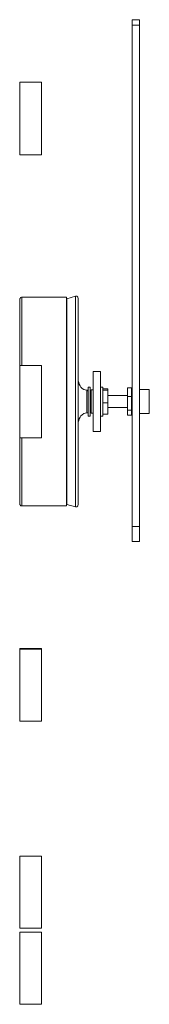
# Model space of a CAD drawing. Header units: inches. Extents: x 41 to 157, y -180 to -113.
# Tile 3 of 5: x 149.8 to 155.51, y -180.29 to -136.86. Entities that reach past the tile are written whole.
import ezdxf

# ---------------------------------------------------------------- set-up
doc = ezdxf.new("R2010")
doc.units = ezdxf.units.IN
doc.header["$MEASUREMENT"] = 0
doc.layers.add('Capa 1', color=7, linetype='Continuous')

msp = doc.modelspace()

# ---------------------------------------------------------------- linework, layer by layer
at = {"layer": 'Capa 1', "color": 250, "lineweight": 5}
for points in [[(154.762, -136.86), (154.762, -136.877), (154.762, -136.897), (154.762, -136.935), (154.762, -136.99), (154.762, -137.047), (154.762, -137.103)], [(155.081, -136.86), (154.762, -136.86)], [(154.762, -159.222), (154.762, -137.103)], [(155.081, -137.103), (154.762, -137.103)], [(155.081, -136.86), (155.081, -136.877), (155.081, -136.897), (155.081, -136.935), (155.081, -136.99), (155.081, -137.047), (155.081, -137.103)], [(155.081, -159.222), (155.081, -137.103)], [(149.796, -142.596), (149.796, -142.464), (149.796, -142.296), (149.796, -142.107), (149.796, -141.883), (149.796, -141.658), (149.796, -141.414), (149.796, -141.17), (149.796, -140.927), (149.796, -140.701), (149.796, -140.477), (149.796, -140.272), (149.796, -140.083), (149.796, -139.934), (149.796, -139.803), (149.796, -139.709), (149.796, -139.653), (149.796, -139.633), (149.796, -139.614)], [(149.796, -139.614), (149.796, -139.614)], [(150.752, -139.614), (149.796, -139.614)], [(150.752, -139.614), (149.796, -139.614)], [(150.752, -142.596), (150.752, -142.464), (150.752, -142.296), (150.752, -142.107), (150.752, -141.883), (150.752, -141.658), (150.752, -141.414), (150.752, -141.17), (150.752, -140.927), (150.752, -140.701), (150.752, -140.477), (150.752, -140.272), (150.752, -140.083), (150.752, -139.934), (150.752, -139.803), (150.752, -139.709), (150.752, -139.653), (150.752, -139.633), (150.752, -139.614)], [(150.752, -139.614), (150.752, -139.614)], [(149.796, -142.82), (149.796, -142.801), (149.796, -142.783), (149.796, -142.707), (149.796, -142.596)], [(149.796, -142.82), (150.752, -142.82)], [(150.752, -142.82), (150.752, -142.801), (150.752, -142.783), (150.752, -142.707), (150.752, -142.596)], [(149.889, -149.1), (149.869, -149.1), (149.851, -149.119), (149.833, -149.119), (149.815, -149.137), (149.815, -149.156), (149.796, -149.175), (149.796, -149.193), (149.796, -149.212)], [(149.796, -152.119), (149.796, -151.761), (149.796, -151.406), (149.796, -151.068), (149.796, -150.749), (149.796, -150.449), (149.796, -150.169), (149.796, -149.944), (149.796, -149.737), (149.796, -149.55), (149.796, -149.418), (149.796, -149.306), (149.796, -149.25), (149.796, -149.212)], [(149.889, -152.119), (149.889, -152.099), (149.889, -151.724), (149.889, -151.35), (149.889, -150.994), (149.889, -150.674), (149.889, -150.375), (149.889, -150.093), (149.889, -149.85), (149.889, -149.644), (149.889, -149.455), (149.889, -149.306), (149.889, -149.212), (149.889, -149.137), (149.889, -149.1)], [(151.858, -149.1), (149.889, -149.1)], [(151.858, -158.304), (151.858, -158.304), (151.858, -158.285), (151.858, -158.209), (151.858, -158.116), (151.858, -157.985), (151.858, -157.816), (151.858, -157.611), (151.858, -157.366), (151.858, -157.085), (151.858, -156.804), (151.858, -156.466), (151.858, -156.129), (151.858, -155.754), (151.858, -155.38), (151.858, -154.985), (151.858, -154.573), (151.858, -154.161), (151.858, -153.749), (151.858, -153.317), (151.858, -152.906), (151.858, -152.492), (151.858, -152.099), (151.858, -151.724), (151.858, -151.35), (151.858, -150.994), (151.858, -150.674), (151.858, -150.375), (151.858, -150.093), (151.858, -149.85), (151.858, -149.644), (151.858, -149.455), (151.858, -149.306), (151.858, -149.212), (151.858, -149.137), (151.858, -149.1)], [(151.858, -149.119), (151.858, -149.119), (151.858, -149.1)], [(151.858, -149.119), (151.858, -149.119), (151.858, -149.156), (151.858, -149.212), (151.858, -149.326), (151.858, -149.474), (151.858, -149.644), (151.858, -149.85), (151.858, -150.093), (151.858, -150.375), (151.858, -150.674), (151.858, -151.011), (151.858, -151.35), (151.858, -151.724), (151.858, -152.099), (151.858, -152.511), (151.858, -152.906), (151.858, -153.317), (151.858, -153.749), (151.858, -154.161), (151.858, -154.573), (151.858, -154.985), (151.858, -155.38), (151.858, -155.754), (151.858, -156.129), (151.858, -156.466), (151.858, -156.786), (151.858, -157.085), (151.858, -157.347), (151.858, -157.591), (151.858, -157.797), (151.858, -157.966), (151.858, -158.097), (151.858, -158.209), (151.858, -158.266), (151.858, -158.304)], [(152.25, -149.062), (151.876, -149.175)], [(151.876, -149.175), (151.876, -149.175), (151.876, -149.231), (151.876, -149.306), (151.876, -149.438), (151.876, -149.587), (151.876, -149.774), (151.876, -149.999), (151.876, -150.244), (151.876, -150.543), (151.876, -150.842), (151.876, -151.181), (151.876, -151.536), (151.876, -151.893), (151.876, -152.286), (151.876, -152.68), (151.876, -153.092), (151.876, -153.505), (151.876, -153.917), (151.876, -154.33), (151.876, -154.722)], [(152.25, -158.341), (152.25, -158.322), (152.25, -158.266), (152.25, -158.19), (152.25, -158.059), (152.25, -157.89), (152.25, -157.703), (152.25, -157.461), (152.25, -157.217), (152.25, -156.917), (152.25, -156.617), (152.25, -156.279), (152.25, -155.922), (152.25, -155.548), (152.25, -155.154), (152.25, -154.761), (152.25, -154.349), (152.25, -153.937), (152.25, -153.524), (152.25, -153.092), (152.25, -152.698), (152.25, -152.286), (152.25, -151.893), (152.25, -151.517), (152.25, -151.161), (152.25, -150.825), (152.25, -150.506), (152.25, -150.224), (152.25, -149.962), (152.25, -149.737), (152.25, -149.531), (152.25, -149.361), (152.25, -149.231), (152.25, -149.137), (152.25, -149.081), (152.25, -149.062)], [(152.381, -149.175), (152.381, -149.137), (152.363, -149.119), (152.363, -149.1), (152.345, -149.081), (152.326, -149.062), (152.288, -149.062), (152.269, -149.062), (152.25, -149.062)], [(152.381, -149.175), (152.381, -149.175), (152.381, -149.231), (152.381, -149.306), (152.381, -149.438), (152.381, -149.587), (152.381, -149.774), (152.381, -149.999), (152.381, -150.262), (152.381, -150.543), (152.381, -150.842), (152.381, -151.181), (152.381, -151.536), (152.381, -151.893), (152.381, -152.286), (152.381, -152.68), (152.381, -153.092), (152.381, -153.505), (152.381, -153.917), (152.381, -154.33), (152.381, -154.722)], [(149.796, -155.305), (149.796, -155.286), (149.796, -155.229), (149.796, -155.136), (149.796, -155.024), (149.796, -154.855), (149.796, -154.685), (149.796, -154.479), (149.796, -154.254), (149.796, -154.011), (149.796, -153.767), (149.796, -153.524), (149.796, -153.298), (149.796, -153.055), (149.796, -152.849), (149.796, -152.661), (149.796, -152.492), (149.796, -152.343), (149.796, -152.23), (149.796, -152.155), (149.796, -152.119)], [(150.752, -152.119), (149.796, -152.119)], [(150.752, -155.305), (150.752, -155.286), (150.752, -155.229), (150.752, -155.136), (150.752, -155.024), (150.752, -154.855), (150.752, -154.685), (150.752, -154.479), (150.752, -154.254), (150.752, -154.011), (150.752, -153.767), (150.752, -153.524), (150.752, -153.298), (150.752, -153.055), (150.752, -152.849), (150.752, -152.661), (150.752, -152.492), (150.752, -152.343), (150.752, -152.23), (150.752, -152.155), (150.752, -152.119)], [(153.038, -152.38), (153.038, -152.399), (153.038, -152.455), (153.038, -152.549), (153.038, -152.68), (153.038, -152.849), (153.038, -153.036), (153.038, -153.242), (153.038, -153.467), (153.038, -153.711), (153.038, -153.937), (153.038, -154.161), (153.038, -154.367), (153.038, -154.556), (153.038, -154.722), (153.038, -154.855), (153.038, -154.949), (153.038, -155.004), (153.038, -155.024)], [(153.357, -152.38), (153.038, -152.38)], [(153.357, -152.38), (153.357, -152.399), (153.357, -152.455), (153.357, -152.549), (153.357, -152.68), (153.357, -152.849), (153.357, -153.036), (153.357, -153.242), (153.357, -153.467), (153.357, -153.711), (153.357, -153.937), (153.357, -154.161), (153.357, -154.367), (153.357, -154.556), (153.357, -154.722), (153.357, -154.855), (153.357, -154.949), (153.357, -155.004), (153.357, -155.024)], [(152.756, -153.205), (152.682, -153.187), (152.626, -153.168), (152.55, -153.131), (152.494, -153.073), (152.457, -153.017), (152.42, -152.942), (152.401, -152.867), (152.381, -152.792)], [(152.756, -153.824), (152.756, -153.673), (152.756, -153.542), (152.756, -153.411), (152.756, -153.317), (152.756, -153.242), (152.756, -153.205)], [(152.813, -153.261), (152.813, -153.242), (152.794, -153.242), (152.794, -153.225), (152.775, -153.205), (152.756, -153.205)], [(152.813, -153.917), (152.813, -153.767), (152.813, -153.598), (152.813, -153.448), (152.813, -153.317), (152.813, -153.205), (152.813, -153.111), (152.813, -153.073)], [(152.907, -153.073), (152.813, -153.073)], [(152.907, -153.917), (152.907, -153.767), (152.907, -153.598), (152.907, -153.448), (152.907, -153.317), (152.907, -153.205), (152.907, -153.111), (152.907, -153.073)], [(152.945, -154.142), (152.945, -154.048), (152.945, -153.937), (152.945, -153.805), (152.945, -153.655), (152.945, -153.524), (152.945, -153.391), (152.945, -153.298), (152.945, -153.225), (152.945, -153.187)], [(153.038, -153.187), (152.945, -153.187)], [(153.469, -153.073), (153.357, -153.073)], [(153.469, -154.349), (153.469, -154.349), (153.469, -154.311), (153.469, -154.236), (153.469, -154.124), (153.469, -153.992), (153.469, -153.842), (153.469, -153.692), (153.469, -153.524), (153.469, -153.391), (153.469, -153.261), (153.469, -153.149), (153.469, -153.092), (153.469, -153.073)], [(153.469, -153.073), (153.469, -153.073)], [(153.676, -153.149), (153.469, -153.149)], [(153.676, -153.205), (153.469, -153.205)], [(153.676, -153.149), (153.676, -153.205)], [(153.676, -153.205), (153.676, -153.767)], [(154.556, -153.092), (154.556, -153.485)], [(154.725, -153.092), (154.556, -153.092)], [(154.725, -153.092), (154.725, -153.092)], [(154.725, -153.092), (154.725, -153.111)], [(154.762, -153.092), (154.725, -153.092)], [(154.725, -153.261), (154.725, -153.168), (154.725, -153.111)], [(154.725, -154.311), (154.725, -154.311), (154.725, -154.273), (154.725, -154.2), (154.725, -154.104), (154.725, -153.973), (154.725, -153.824), (154.725, -153.673), (154.725, -153.524), (154.725, -153.391), (154.725, -153.261)], [(155.512, -153.168), (155.081, -153.168)], [(155.512, -153.168), (155.512, -153.187), (155.512, -153.242), (155.512, -153.317), (155.512, -153.43), (155.512, -153.58), (155.512, -153.711), (155.512, -153.861), (155.512, -153.992), (155.512, -154.104), (155.512, -154.179)], [(152.945, -153.336), (152.907, -153.336)], [(154.556, -153.43), (153.676, -153.43)], [(154.556, -153.485), (154.556, -154.086)], [(154.725, -153.485), (154.556, -153.485)], [(154.725, -153.485), (154.725, -153.485)], [(154.725, -153.485), (154.725, -153.485)], [(152.756, -154.2), (152.756, -154.2), (152.756, -154.142), (152.756, -154.067), (152.756, -153.954), (152.756, -153.824)], [(152.756, -154.2), (152.775, -154.2), (152.794, -154.2), (152.794, -154.179), (152.813, -154.161)], [(152.813, -154.349), (152.813, -154.33), (152.813, -154.273), (152.813, -154.179), (152.813, -154.067), (152.813, -153.917)], [(152.907, -154.349), (152.907, -154.33), (152.907, -154.273), (152.907, -154.179), (152.907, -154.067), (152.907, -153.917)], [(152.907, -154.067), (152.945, -154.067)], [(152.945, -154.217), (152.945, -154.217), (152.945, -154.2), (152.945, -154.142)], [(153.676, -153.767), (153.469, -153.767)], [(153.676, -153.767), (153.676, -154.254)], [(153.676, -153.973), (154.556, -153.973)], [(154.556, -154.086), (154.556, -154.311)], [(154.725, -154.086), (154.556, -154.086)], [(154.725, -154.086), (154.725, -154.104)], [(154.725, -154.086), (154.725, -154.086)], [(155.512, -154.179), (155.512, -154.217), (155.512, -154.236)], [(152.381, -154.611), (152.401, -154.536), (152.42, -154.46), (152.457, -154.386), (152.494, -154.33), (152.55, -154.293), (152.626, -154.236), (152.682, -154.217), (152.756, -154.2)], [(152.813, -154.349), (152.907, -154.349)], [(152.945, -154.217), (153.038, -154.217)], [(153.357, -154.349), (153.469, -154.349)], [(153.676, -154.254), (153.469, -154.254)], [(154.725, -154.311), (154.556, -154.311)], [(154.725, -154.311), (154.762, -154.311)], [(155.081, -154.236), (155.512, -154.236)], [(151.876, -154.722), (151.876, -155.136), (151.876, -155.511), (151.876, -155.886), (151.876, -156.243), (151.876, -156.578), (151.876, -156.879), (151.876, -157.16), (151.876, -157.422), (151.876, -157.629), (151.876, -157.834), (151.876, -157.985), (151.876, -158.097), (151.876, -158.19), (151.876, -158.228), (151.876, -158.247)], [(152.381, -154.722), (152.381, -155.136), (152.381, -155.511), (152.381, -155.886), (152.381, -156.243), (152.381, -156.578), (152.381, -156.879), (152.381, -157.16), (152.381, -157.404), (152.381, -157.629), (152.381, -157.816), (152.381, -157.985), (152.381, -158.097), (152.381, -158.19), (152.381, -158.228), (152.381, -158.247)], [(153.357, -155.024), (153.038, -155.024)], [(149.796, -158.19), (149.796, -158.19), (149.796, -158.173), (149.796, -158.116), (149.796, -158.023), (149.796, -157.871), (149.796, -157.703), (149.796, -157.516), (149.796, -157.272), (149.796, -157.01), (149.796, -156.728), (149.796, -156.411), (149.796, -156.074), (149.796, -155.716), (149.796, -155.34), (149.796, -155.305)], [(149.796, -155.305), (150.752, -155.305)], [(149.889, -158.304), (149.889, -158.304), (149.889, -158.285), (149.889, -158.209), (149.889, -158.116), (149.889, -157.985), (149.889, -157.816), (149.889, -157.611), (149.889, -157.366), (149.889, -157.085), (149.889, -156.804), (149.889, -156.466), (149.889, -156.129), (149.889, -155.754), (149.889, -155.38), (149.889, -155.305)], [(149.796, -158.19), (149.796, -158.228), (149.796, -158.247), (149.815, -158.266), (149.833, -158.285), (149.851, -158.304), (149.869, -158.304), (149.889, -158.304)], [(149.889, -158.304), (151.858, -158.304)], [(151.858, -158.304), (151.858, -158.304)], [(151.876, -158.247), (152.25, -158.341)], [(152.25, -158.341), (152.269, -158.341), (152.288, -158.341), (152.326, -158.341), (152.345, -158.322), (152.363, -158.304), (152.363, -158.285), (152.381, -158.266), (152.381, -158.247)], [(154.762, -159.222), (154.762, -159.41), (154.762, -159.578), (154.762, -159.71), (154.762, -159.803), (154.762, -159.86), (154.762, -159.879)], [(155.081, -159.222), (154.762, -159.222)], [(155.081, -159.222), (155.081, -159.41), (155.081, -159.578), (155.081, -159.71), (155.081, -159.803), (155.081, -159.86), (155.081, -159.879)], [(154.762, -159.879), (155.081, -159.879)], [(149.796, -164.62), (149.796, -164.602)], [(150.752, -164.602), (149.796, -164.602)], [(150.752, -164.62), (150.752, -164.602)], [(149.796, -167.808), (149.796, -167.788), (149.796, -167.751), (149.796, -167.676), (149.796, -167.563), (149.796, -167.433), (149.796, -167.245), (149.796, -167.058), (149.796, -166.834), (149.796, -166.608), (149.796, -166.364), (149.796, -166.121), (149.796, -165.877), (149.796, -165.652), (149.796, -165.427), (149.796, -165.221), (149.796, -165.052), (149.796, -164.883), (149.796, -164.77), (149.796, -164.677), (149.796, -164.62)], [(150.752, -164.62), (149.796, -164.62)], [(150.752, -167.808), (150.752, -167.788), (150.752, -167.751), (150.752, -167.676), (150.752, -167.563), (150.752, -167.433), (150.752, -167.245), (150.752, -167.058), (150.752, -166.834), (150.752, -166.608), (150.752, -166.364), (150.752, -166.121), (150.752, -165.877), (150.752, -165.652), (150.752, -165.427), (150.752, -165.221), (150.752, -165.052), (150.752, -164.883), (150.752, -164.77), (150.752, -164.677), (150.752, -164.62)], [(149.796, -167.808), (150.752, -167.808)], [(149.796, -176.936), (149.796, -176.936), (149.796, -176.917), (149.796, -176.862), (149.796, -176.768), (149.796, -176.636), (149.796, -176.467), (149.796, -176.28), (149.796, -176.074), (149.796, -175.849), (149.796, -175.604), (149.796, -175.38), (149.796, -175.136), (149.796, -174.894), (149.796, -174.668), (149.796, -174.443), (149.796, -174.255), (149.796, -174.087), (149.796, -173.956), (149.796, -173.863), (149.796, -173.787), (149.796, -173.768), (149.796, -173.749)], [(149.796, -173.749), (149.796, -173.749)], [(150.752, -173.749), (149.796, -173.749)], [(150.752, -173.749), (149.796, -173.749)], [(150.752, -176.936), (150.752, -176.936), (150.752, -176.917), (150.752, -176.862), (150.752, -176.768), (150.752, -176.636), (150.752, -176.467), (150.752, -176.28), (150.752, -176.074), (150.752, -175.849), (150.752, -175.604), (150.752, -175.38), (150.752, -175.136), (150.752, -174.894), (150.752, -174.668), (150.752, -174.443), (150.752, -174.255), (150.752, -174.087), (150.752, -173.956), (150.752, -173.863), (150.752, -173.787), (150.752, -173.768), (150.752, -173.749)], [(150.752, -173.749), (150.752, -173.749)], [(149.796, -176.936), (150.752, -176.936)], [(149.796, -180.291), (149.796, -180.273), (149.796, -180.235), (149.796, -180.141), (149.796, -180.029), (149.796, -179.878), (149.796, -179.71), (149.796, -179.504), (149.796, -179.298), (149.796, -179.054), (149.796, -178.81), (149.796, -178.567), (149.796, -178.323), (149.796, -178.098), (149.796, -177.873), (149.796, -177.686), (149.796, -177.499), (149.796, -177.349), (149.796, -177.236), (149.796, -177.162), (149.796, -177.104)], [(150.752, -177.104), (149.796, -177.104)], [(150.752, -180.291), (150.752, -180.273), (150.752, -180.235), (150.752, -180.141), (150.752, -180.029), (150.752, -179.878), (150.752, -179.71), (150.752, -179.504), (150.752, -179.298), (150.752, -179.054), (150.752, -178.81), (150.752, -178.567), (150.752, -178.323), (150.752, -178.098), (150.752, -177.873), (150.752, -177.686), (150.752, -177.499), (150.752, -177.349), (150.752, -177.236), (150.752, -177.162), (150.752, -177.104)], [(149.796, -180.291), (150.752, -180.291)]]:
    msp.add_lwpolyline(points, dxfattribs=at)

doc.saveas('drawing.dxf')
